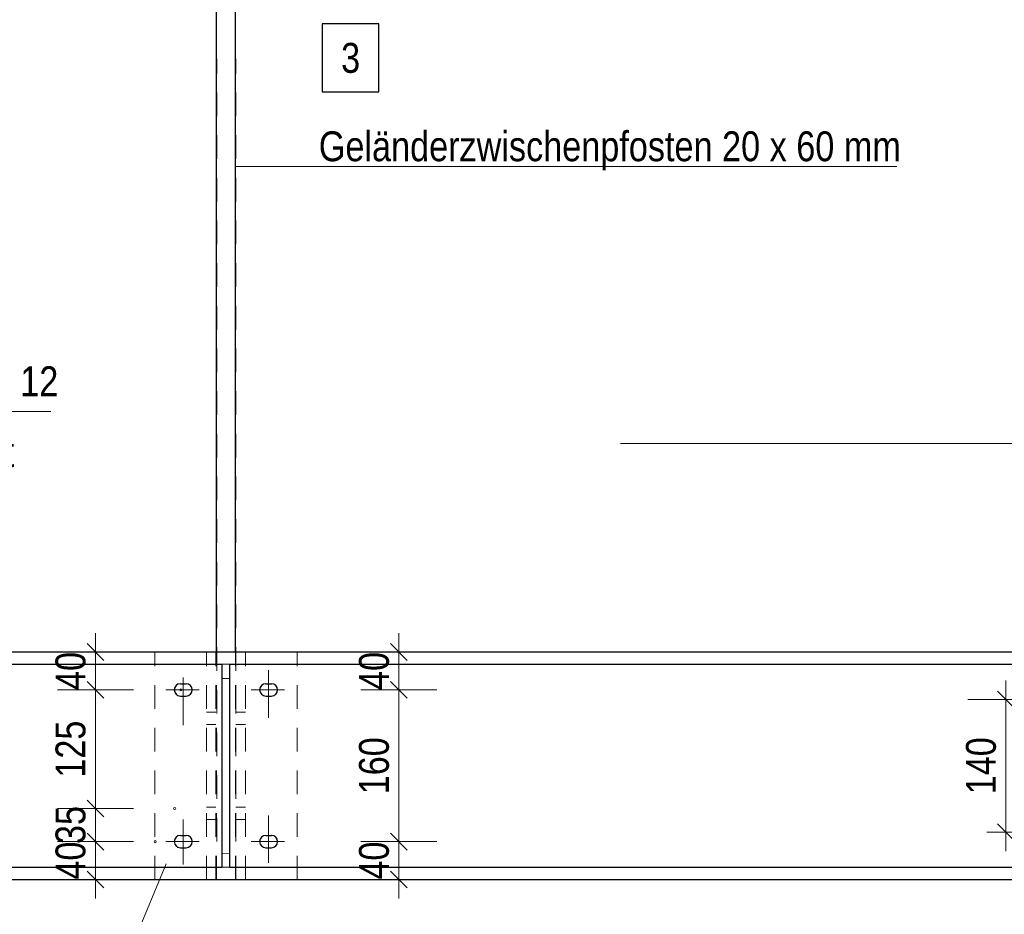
# Model space of a CAD drawing. Header units: millimetres. Extents: x 0 to 96, y -6 to 70.6.
# Tile 42 of 138: x 29 to 34.2, y 7.5 to 12.2. Entities that reach past the tile are written whole.
import ezdxf

# ---------------------------------------------------------------- set-up
doc = ezdxf.new("R2010")
doc.units = ezdxf.units.MM
doc.linetypes.add('DASHDOT', pattern=[1, 0.5, -0.25, 0, -0.25])
doc.linetypes.add('HIDDEN', pattern=[0.375, 0.25, -0.125])
doc.layers.add('Achsen', color=7, linetype='Continuous', lineweight=20)
doc.layers.add('Schraffuren', color=7, linetype='Continuous', lineweight=20)
doc.styles.add('Arial Narrow', font='ARIALN.TTF')
doc.dimstyles.new('Arch_Strakon_dimstyle', dxfattribs={"dimtxt": 15.75, "dimasz": 1, "dimexe": 1.25, "dimexo": 0.0625, "dimgap": 1, "dimtad": 0, "dimdec": 3, "dimzin": 12, "dimdsep": 46, "dimtxsty": 'Arial Narrow', "dimblk": 'Arrowhead_Tick', "dimsah": 1, "dimcen": 0, "dimse1": 1, "dimse2": 1, "dimclrd": 6, "dimclrt": 2, "dimazin": 0, "dimtfac": 1, "dimtdec": 4, "dimtmove": 0, "dimatfit": 3, "dimldrblk": 'NONE', "dimfxl": 1, "dimtvp": 1, "dimtolj": 1, "dimtzin": 0, "dimlwd": 13, "dimarcsym": 2})

# ---------------------------------------------------------------- blocks, each defined once
blk = doc.blocks.new('Arrowhead_Tick')
at = {"color": 0, "linetype": 'Continuous', "lineweight": -2}
for p, q in [((0, 20), (0, -10)), ((-1, 0), (0, 0)), ((10, 0), (0, 0))]:
    blk.add_line(p, q, dxfattribs=at)
at = {"color": 2, "linetype": 'Continuous', "lineweight": 35}
blk.add_line((4.42, 4.42), (-4.42, -4.42), dxfattribs=at)
blk = doc.blocks.new('*D279')
at = {"color": 6, "linetype": 'Continuous', "lineweight": 13}
blk.add_line((29.3867, 7.8683), (29.3867, 8.0233), dxfattribs=at)
at = {"layer": 'Defpoints', "color": 0}
for p in [(29.3867, 8.0333), (29.8048, 8.0333), (29.7023, 7.8583)]:
    blk.add_point(p, dxfattribs=at)
at = {"color": 6, "lineweight": 13, "xscale": 0.01, "yscale": 0.01, "zscale": 0.01}
for p, rotation in [((29.3867, 8.0333), 90), ((29.3867, 7.8583), 270)]:
    blk.add_blockref('Arrowhead_Tick', p, dxfattribs=dict(at, rotation=rotation))
at = {"color": 2, "lineweight": 0, "insert": (29.2563, 7.9458), "char_height": 0.1575, "attachment_point": 5, "rotation": 90, "style": 'Arial Narrow'}
blk.add_mtext('\\A1;35', dxfattribs=at)
blk = doc.blocks.new('_None')
blk = doc.blocks.new('*D280')
at = {"color": 6, "linetype": 'Continuous', "lineweight": 13}
blk.add_line((29.3867, 8.0433), (29.3867, 8.6483), dxfattribs=at)
at = {"layer": 'Defpoints', "color": 0}
for p in [(29.3867, 8.6583), (29.8373, 8.6583), (29.8048, 8.0333)]:
    blk.add_point(p, dxfattribs=at)
at = {"color": 6, "lineweight": 13, "xscale": 0.01, "yscale": 0.01, "zscale": 0.01}
for p, rotation in [((29.3867, 8.6583), 90), ((29.3867, 8.0333), 270)]:
    blk.add_blockref('Arrowhead_Tick', p, dxfattribs=dict(at, rotation=rotation))
at = {"color": 2, "lineweight": 0, "insert": (29.2563, 8.3458), "char_height": 0.1575, "attachment_point": 5, "rotation": 90, "style": 'Arial Narrow'}
blk.add_mtext('\\A1;125', dxfattribs=at)
blk = doc.blocks.new('*D281')
at = {"color": 6, "linetype": 'Continuous', "lineweight": 13}
blk.add_line((29.3867, 8.6683), (29.3867, 8.8483), dxfattribs=at)
at = {"layer": 'Defpoints', "color": 0}
for p in [(29.3867, 8.8583), (30.0248, 8.8583), (29.8373, 8.6583)]:
    blk.add_point(p, dxfattribs=at)
at = {"color": 6, "lineweight": 13, "xscale": 0.01, "yscale": 0.01, "zscale": 0.01}
for p, rotation in [((29.3867, 8.8583), 90), ((29.3867, 8.6583), 270)]:
    blk.add_blockref('Arrowhead_Tick', p, dxfattribs=dict(at, rotation=rotation))
at = {"color": 2, "lineweight": 0, "insert": (29.2563, 8.7583), "char_height": 0.1575, "attachment_point": 5, "rotation": 90, "style": 'Arial Narrow'}
blk.add_mtext('\\A1;40', dxfattribs=at)
blk = doc.blocks.new('*D370')
at = {"color": 6, "linetype": 'Continuous', "lineweight": 13}
blk.add_line((34.1867, 7.9183), (34.1867, 8.5983), dxfattribs=at)
at = {"layer": 'Defpoints', "color": 0}
for p in [(34.1867, 8.6083), (35.3585, 8.6083), (35.3585, 7.9083)]:
    blk.add_point(p, dxfattribs=at)
at = {"color": 6, "lineweight": 13, "xscale": 0.01, "yscale": 0.01, "zscale": 0.01}
for p, rotation in [((34.1867, 8.6083), 90), ((34.1867, 7.9083), 270)]:
    blk.add_blockref('Arrowhead_Tick', p, dxfattribs=dict(at, rotation=rotation))
at = {"color": 2, "lineweight": 0, "insert": (34.0563, 8.2583), "char_height": 0.1575, "attachment_point": 5, "rotation": 90, "style": 'Arial Narrow'}
blk.add_mtext('\\A1;140', dxfattribs=at)
blk = doc.blocks.new('*D421')
at = {"layer": 'Defpoints', "color": 0}
for p in [(29.8498, 7.737), (29.6998, 7.6583), (29.8498, 6.73)]:
    blk.add_point(p, dxfattribs=at)
at = {"layer": 'Schraffuren', "color": 6, "linetype": 'Continuous', "lineweight": 13}
blk.add_line((29.7098, 6.73), (29.8398, 6.73), dxfattribs=at)
at = {"layer": 'Schraffuren', "color": 6, "lineweight": 13, "xscale": 0.01, "yscale": 0.01, "zscale": 0.01}
blk.add_blockref('Arrowhead_Tick', (29.8498, 6.73), dxfattribs=at)
at = {"layer": 'Schraffuren', "color": 6, "lineweight": 13, "xscale": 0.01, "yscale": 0.01, "zscale": 0.01, "rotation": 180}
blk.add_blockref('Arrowhead_Tick', (29.6998, 6.73), dxfattribs=at)
at = {"layer": 'Schraffuren', "color": 2, "lineweight": 0, "insert": (29.5218, 6.78), "char_height": 0.1575, "attachment_point": 5, "style": 'Arial Narrow'}
blk.add_mtext('\\A1;30', dxfattribs=at)
blk = doc.blocks.new('*D422')
at = {"layer": 'Defpoints', "color": 0}
for p in [(29.8498, 7.737), (30.2998, 7.7467), (30.2998, 6.78)]:
    blk.add_point(p, dxfattribs=at)
at = {"layer": 'Schraffuren', "color": 6, "linetype": 'Continuous', "lineweight": 13}
blk.add_line((29.8598, 6.78), (30.2898, 6.78), dxfattribs=at)
at = {"layer": 'Schraffuren', "color": 6, "lineweight": 13, "xscale": 0.01, "yscale": 0.01, "zscale": 0.01}
blk.add_blockref('Arrowhead_Tick', (30.2998, 6.78), dxfattribs=at)
at = {"layer": 'Schraffuren', "color": 6, "lineweight": 13, "xscale": 0.01, "yscale": 0.01, "zscale": 0.01, "rotation": 180}
blk.add_blockref('Arrowhead_Tick', (29.8498, 6.78), dxfattribs=at)
at = {"layer": 'Schraffuren', "color": 2, "lineweight": 0, "insert": (30.0748, 6.9104), "char_height": 0.1575, "attachment_point": 5, "style": 'Arial Narrow'}
blk.add_mtext('\\A1;90', dxfattribs=at)
blk = doc.blocks.new('*D423')
at = {"layer": 'Defpoints', "color": 0}
for p in [(30.2998, 7.7467), (30.4498, 7.6583), (30.4498, 6.73)]:
    blk.add_point(p, dxfattribs=at)
at = {"layer": 'Schraffuren', "color": 6, "linetype": 'Continuous', "lineweight": 13}
blk.add_line((30.3098, 6.73), (30.4398, 6.73), dxfattribs=at)
at = {"layer": 'Schraffuren', "color": 6, "lineweight": 13, "xscale": 0.01, "yscale": 0.01, "zscale": 0.01}
blk.add_blockref('Arrowhead_Tick', (30.4498, 6.73), dxfattribs=at)
at = {"layer": 'Schraffuren', "color": 6, "lineweight": 13, "xscale": 0.01, "yscale": 0.01, "zscale": 0.01, "rotation": 180}
blk.add_blockref('Arrowhead_Tick', (30.2998, 6.73), dxfattribs=at)
at = {"layer": 'Schraffuren', "color": 2, "lineweight": 0, "insert": (30.6277, 6.78), "char_height": 0.1575, "attachment_point": 5, "style": 'Arial Narrow'}
blk.add_mtext('\\A1;30', dxfattribs=at)
blk = doc.blocks.new('*D424')
at = {"layer": 'Defpoints', "color": 0}
for p in [(29.3867, 7.8583), (29.7023, 7.8583), (29.6998, 7.6583)]:
    blk.add_point(p, dxfattribs=at)
at = {"layer": 'Schraffuren', "color": 6, "linetype": 'Continuous', "lineweight": 13}
blk.add_line((29.3867, 7.6683), (29.3867, 7.8483), dxfattribs=at)
at = {"layer": 'Schraffuren', "color": 6, "lineweight": 13, "xscale": 0.01, "yscale": 0.01, "zscale": 0.01}
for p, rotation in [((29.3867, 7.8583), 90), ((29.3867, 7.6583), 270)]:
    blk.add_blockref('Arrowhead_Tick', p, dxfattribs=dict(at, rotation=rotation))
at = {"layer": 'Schraffuren', "color": 2, "lineweight": 0, "insert": (29.2563, 7.7583), "char_height": 0.1575, "attachment_point": 5, "rotation": 90, "style": 'Arial Narrow'}
blk.add_mtext('\\A1;40', dxfattribs=at)
blk = doc.blocks.new('*D444')
at = {"color": 6, "linetype": 'Continuous', "lineweight": 13}
blk.add_line((30.9867, 7.6683), (30.9867, 7.8483), dxfattribs=at)
at = {"layer": 'Defpoints', "color": 0}
for p in [(30.3832, 7.8583), (30.9867, 7.8583), (30.4498, 7.6583)]:
    blk.add_point(p, dxfattribs=at)
at = {"color": 6, "lineweight": 13, "xscale": 0.01, "yscale": 0.01, "zscale": 0.01}
for p, rotation in [((30.9867, 7.8583), 90), ((30.9867, 7.6583), 270)]:
    blk.add_blockref('Arrowhead_Tick', p, dxfattribs=dict(at, rotation=rotation))
at = {"color": 2, "lineweight": 0, "insert": (30.8563, 7.7583), "char_height": 0.1575, "attachment_point": 5, "rotation": 90, "style": 'Arial Narrow'}
blk.add_mtext('\\A1;40', dxfattribs=at)
blk = doc.blocks.new('*D445')
at = {"color": 6, "linetype": 'Continuous', "lineweight": 13}
blk.add_line((30.9867, 7.8683), (30.9867, 8.6483), dxfattribs=at)
at = {"layer": 'Defpoints', "color": 0}
for p in [(30.3832, 8.6583), (30.9867, 8.6583), (30.3832, 7.8583)]:
    blk.add_point(p, dxfattribs=at)
at = {"color": 6, "lineweight": 13, "xscale": 0.01, "yscale": 0.01, "zscale": 0.01}
for p, rotation in [((30.9867, 8.6583), 90), ((30.9867, 7.8583), 270)]:
    blk.add_blockref('Arrowhead_Tick', p, dxfattribs=dict(at, rotation=rotation))
at = {"color": 2, "lineweight": 0, "insert": (30.8563, 8.2583), "char_height": 0.1575, "attachment_point": 5, "rotation": 90, "style": 'Arial Narrow'}
blk.add_mtext('\\A1;160', dxfattribs=at)
blk = doc.blocks.new('*D446')
at = {"color": 6, "linetype": 'Continuous', "lineweight": 13}
blk.add_line((30.9867, 8.6683), (30.9867, 8.8483), dxfattribs=at)
at = {"layer": 'Defpoints', "color": 0}
for p in [(30.4498, 8.8583), (30.9867, 8.8583), (30.3832, 8.6583)]:
    blk.add_point(p, dxfattribs=at)
at = {"color": 6, "lineweight": 13, "xscale": 0.01, "yscale": 0.01, "zscale": 0.01}
for p, rotation in [((30.9867, 8.8583), 90), ((30.9867, 8.6583), 270)]:
    blk.add_blockref('Arrowhead_Tick', p, dxfattribs=dict(at, rotation=rotation))
at = {"color": 2, "lineweight": 0, "insert": (30.8563, 8.7583), "char_height": 0.1575, "attachment_point": 5, "rotation": 90, "style": 'Arial Narrow'}
blk.add_mtext('\\A1;40', dxfattribs=at)

msp = doc.modelspace()

# ---------------------------------------------------------------- linework, layer by layer
at = {"color": 5, "linetype": 'HIDDEN', "lineweight": 18, "ltscale": 0.5}
for p, q in [((30.0272574, 7.8582727), (30.0272574, 11.9858351)), ((30.1272574, 7.8582727), (30.1272574, 11.9858351))]:
    msp.add_line(p, q, dxfattribs=at)
at = {"color": 5, "linetype": 'Continuous', "lineweight": 18}
for p, q in [((33.6112787, 11.4178989), (30.1267403, 11.4178989)), ((50.338087, 9.9582786), (32.1545173, 9.9582786)), ((29.098813, 6.1397399), (29.7594031, 7.7411218))]:
    msp.add_line(p, q, dxfattribs=at)
at = {"color": 6, "linetype": 'HIDDEN', "lineweight": 13, "ltscale": 0.5}
for p, q in [((29.6997574, 7.6582727), (29.6997574, 8.8582727)), ((29.9722574, 7.6582727), (29.9722574, 8.8582727)), ((30.0222574, 7.6582727), (30.0222574, 8.8582727)), ((30.0247574, 7.6582727), (30.0247574, 8.8582727)), ((30.1247574, 7.6582727), (30.1247574, 8.8582727)), ((30.1272574, 7.6582727), (30.1272574, 8.8582727)), ((30.1772574, 7.6582727), (30.1772574, 8.8582727)), ((30.4497574, 7.6582727), (30.4497574, 8.8582727)), ((30.0547574, 8.7932727), (30.0947574, 8.7932727)), ((30.0547574, 8.7182727), (30.0947574, 8.7182727)), ((29.9722574, 8.5408727), (30.0222574, 8.5408727)), ((30.1272574, 8.5408727), (30.1772574, 8.5408727)), ((29.9722574, 8.4756727), (30.0222574, 8.4756727)), ((30.1272574, 8.4756727), (30.1772574, 8.4756727)), ((29.9722574, 8.0408727), (30.0222574, 8.0408727)), ((30.1272574, 8.0408727), (30.1772574, 8.0408727)), ((29.9722574, 7.9756727), (30.0222574, 7.9756727)), ((30.1272574, 7.9756727), (30.1772574, 7.9756727)), ((30.0947574, 7.7952158), (30.0547574, 7.7982727)), ((30.0547574, 7.7232727), (30.0947574, 7.7232727))]:
    msp.add_line(p, q, dxfattribs=at)
at = {"color": 9, "linetype": 'Continuous', "lineweight": 0}
for centre in [(29.8372574, 8.6582727), (29.8047574, 8.0332727), (29.7022574, 7.8582727)]:
    msp.add_circle(centre, 0.00555, dxfattribs=at)
at = {"layer": 'Achsen', "color": 3, "linetype": 'Continuous', "lineweight": 25}
for p, q in [((30.0247574, 8.8582727), (30.0247574, 15.4082727)), ((30.1247574, 8.8582727), (30.1247574, 15.4082727)), ((30.8814228, 12.169907), (30.5821978, 12.169907)), ((30.5821978, 12.169907), (30.5821978, 11.812407)), ((30.8814228, 11.812407), (30.8814228, 12.169907)), ((30.5821978, 11.812407), (30.8814228, 11.812407)), ((25.4230215, 8.8582727), (35.6522905, 8.8582727)), ((25.4230215, 8.7932727), (30.0547574, 8.7932727)), ((30.0547574, 7.7232727), (30.0547574, 8.7932727)), ((30.0947574, 8.7932727), (35.6522905, 8.7932727)), ((30.0947574, 7.7232727), (30.0947574, 8.7932727)), ((29.8347574, 8.6907727), (29.8647574, 8.6907727)), ((30.2847574, 8.6907727), (30.3147574, 8.6907727)), ((29.8347574, 8.6257727), (29.8647574, 8.6257727)), ((30.2847574, 8.6257727), (30.3147574, 8.6257727)), ((29.8347574, 7.8907727), (29.8647574, 7.8907727)), ((30.2847574, 7.8907727), (30.3147574, 7.8907727)), ((29.8347574, 7.8257727), (29.8647574, 7.8257727)), ((30.2847574, 7.8257727), (30.3147574, 7.8257727)), ((25.4230215, 7.7232727), (30.0547574, 7.7232727)), ((30.0947574, 7.7232727), (35.6522905, 7.7232727)), ((25.4230215, 7.6582727), (35.6522905, 7.6582727))]:
    msp.add_line(p, q, dxfattribs=at)
for centre, start, end in [((29.8347574, 8.6582727), 90, 270), ((29.8647574, 8.6582727), 270, 90), ((30.2847574, 8.6582727), 90, 270), ((30.3147574, 8.6582727), 270, 90), ((29.8347574, 7.8582727), 90, 270), ((29.8647574, 7.8582727), 270, 90), ((30.2847574, 7.8582727), 90, 270), ((30.3147574, 7.8582727), 270, 90)]:
    msp.add_arc(centre, 0.0325, start, end, dxfattribs=at)
at = {"layer": 'Schraffuren', "color": 5, "linetype": 'Continuous', "lineweight": 18}
msp.add_line((29.1516115, 10.1272282), (24.9270466, 10.1272282), dxfattribs=at)
at = {"layer": 'Schraffuren', "color": 6, "linetype": 'DASHDOT', "lineweight": 13, "ltscale": 0.5}
for p, q in [((30.2997574, 8.511816), (30.2997574, 8.7878515)), ((29.8497574, 8.4730742), (29.8497574, 8.7684806)), ((29.7588124, 8.6582727), (29.9331506, 8.6582727)), ((30.2088124, 8.6582727), (30.3831506, 8.6582727)), ((30.2997574, 7.7466651), (30.2997574, 7.9984869)), ((29.8497574, 7.7369796), (29.8497574, 7.9742733)), ((29.7588124, 7.8582727), (29.9331506, 7.8582727)), ((30.2088124, 7.8582727), (30.3831506, 7.8582727))]:
    msp.add_line(p, q, dxfattribs=at)

# ---------------------------------------------------------------- texts
at = {"color": 2, "lineweight": 35, "style": 'Arial Narrow'}
for s, p in [('Geländerzwischenpfosten 20 x 60 mm', (30.5644079, 11.4461355)), ('2 x Lasche 150 x 130 x 10 mm mit Bohrung für M 12', (24.9987398, 10.2069686)), ('Fußplatte 150 x 75 x 10 mm an U 240 geschweißt', (24.9676392, 9.8337613))]:
    msp.add_text(s, height=0.1575, dxfattribs=at).set_placement(p)
at = {"layer": 'Achsen', "color": 2, "lineweight": 35, "style": 'Arial Narrow'}
msp.add_text('3', height=0.1575, dxfattribs=at).set_placement((30.6821978, 11.912407))

# ---------------------------------------------------------------- dimensions: what is measured, and where the dimension line sits
at = {"lineweight": 0}
for base, p1, p2, text, picture, middle in [((29.3866872, 8.8582727), (29.8372574, 8.6582727), (30.0247574, 8.8582727), '40', '*D281', (29.3866872, 8.7582727)), ((30.9866872, 8.8582727), (30.3831506, 8.6582727), (30.4497574, 8.8582727), '40', '*D446', (30.9866872, 8.7582727)), ((29.3866872, 8.6582727), (29.8047574, 8.0332727), (29.8372574, 8.6582727), '125', '*D280', (29.3866872, 8.3457727)), ((30.9866872, 8.6582727), (30.3831506, 7.8582727), (30.3831506, 8.6582727), '160', '*D445', (30.9866872, 8.2582727)), ((34.1866872, 8.6082727), (35.3585405, 7.9082727), (35.3585405, 8.6082727), '140', '*D370', (34.1866872, 8.2582727)), ((29.3866872, 8.0332727), (29.7022574, 7.8582727), (29.8047574, 8.0332727), '35', '*D279', (29.3866872, 7.9457727)), ((30.9866872, 7.8582727), (30.4497574, 7.6582727), (30.3831506, 7.8582727), '40', '*D444', (30.9866872, 7.7582727))]:
    dim = msp.add_linear_dim(base=base, p1=p1, p2=p2, angle=90, text=text, dimstyle='Arch_Strakon_dimstyle', override={"dimscale": 0.01, "dimtxt": 15.75, "dimasz": 1, "dimgap": 5, "dimtad": 1, "dimjust": 0, "dimtih": 0, "dimtoh": 0, "dimdec": 3, "dimdsep": 46, "dimtxsty": 'Arial Narrow', "dimclrd": 6, "dimclrt": 2, "dimtix": 1, "dimtofl": 255, "dimtmove": 0, "dimatfit": 2, "dimfxl": 0, "dimfxlon": 0, "dimtvp": 31.746032, "dimlwd": 13}, dxfattribs=at)
    dim.commit()
    dim.dimension.update_dxf_attribs({"geometry": picture, "text_midpoint": middle, "dimtype": 160})
at = {"layer": 'Schraffuren', "lineweight": 0}
dim = msp.add_linear_dim(base=(29.3866872, 7.8582727), p1=(29.6997574, 7.6582727), p2=(29.7022574, 7.8582727), angle=90, text='40', dimstyle='Arch_Strakon_dimstyle', override={"dimscale": 0.01, "dimtxt": 15.75, "dimasz": 1, "dimgap": 5, "dimtad": 1, "dimjust": 0, "dimtih": 0, "dimtoh": 0, "dimdec": 3, "dimdsep": 46, "dimtxsty": 'Arial Narrow', "dimclrd": 6, "dimclrt": 2, "dimtix": 1, "dimtofl": 255, "dimtmove": 0, "dimatfit": 2, "dimfxl": 0, "dimfxlon": 0, "dimtvp": 31.746032, "dimlwd": 13}, dxfattribs=at)
dim.commit()
dim.dimension.update_dxf_attribs({"geometry": '*D424', "text_midpoint": (29.3866872, 7.7582727), "dimtype": 160})
for base, p1, p2, text, override, picture, middle in [((29.8497574, 6.7300401), (29.6997574, 7.6582727), (29.8497574, 7.7369796), '30', {"dimscale": 0.01, "dimtxt": 15.75, "dimasz": 1, "dimgap": 5, "dimtad": 1, "dimjust": 0, "dimtih": 0, "dimtoh": 0, "dimdec": 3, "dimdsep": 46, "dimtxsty": 'Arial Narrow', "dimclrd": 6, "dimclrt": 2, "dimtix": 0, "dimtofl": 255, "dimtmove": 2, "dimatfit": 2, "dimfxl": 0, "dimfxlon": 0, "dimtvp": 31.746032, "dimlwd": 13}, '*D421', (29.5217824, 6.7800401)), ((30.2997574, 6.7800401), (29.8497574, 7.7369796), (30.2997574, 7.7466651), '90', {"dimscale": 0.01, "dimtxt": 15.75, "dimasz": 1, "dimgap": 5, "dimtad": 1, "dimjust": 0, "dimtih": 0, "dimtoh": 0, "dimdec": 3, "dimdsep": 46, "dimtxsty": 'Arial Narrow', "dimclrd": 6, "dimclrt": 2, "dimtix": 1, "dimtofl": 255, "dimtmove": 0, "dimatfit": 2, "dimfxl": 0, "dimfxlon": 0, "dimtvp": 31.746032, "dimlwd": 13}, '*D422', (30.0747574, 6.7800401)), ((30.4497574, 6.7300401), (30.2997574, 7.7466651), (30.4497574, 7.6582727), '30', {"dimscale": 0.01, "dimtxt": 15.75, "dimasz": 1, "dimgap": 5, "dimtad": 1, "dimjust": 4, "dimtih": 0, "dimtoh": 0, "dimdec": 3, "dimdsep": 46, "dimtxsty": 'Arial Narrow', "dimclrd": 6, "dimclrt": 2, "dimtix": 0, "dimtofl": 255, "dimtmove": 2, "dimatfit": 2, "dimfxl": 0, "dimfxlon": 0, "dimtvp": 31.746032, "dimlwd": 13}, '*D423', (30.6277324, 6.7800401))]:
    dim = msp.add_linear_dim(base=base, p1=p1, p2=p2, text=text, dimstyle='Arch_Strakon_dimstyle', override=override, dxfattribs=at)
    dim.commit()
    dim.dimension.update_dxf_attribs({"geometry": picture, "text_midpoint": middle, "dimtype": 160})

doc.saveas('drawing.dxf')
